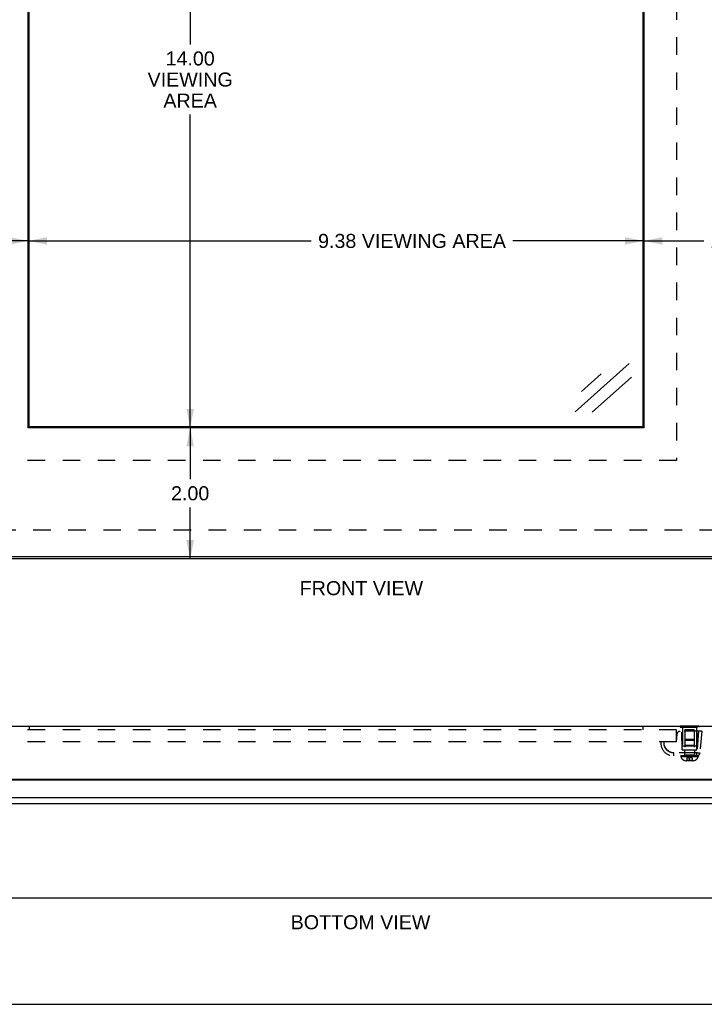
# Model space of a CAD drawing. Header units: inches. Extents: x 0 to 48.6, y 0 to 31.4.
# Tile 4 of 15: x 8.4 to 18.8, y 0 to 15. Entities that reach past the tile are written whole.
import ezdxf

# ---------------------------------------------------------------- set-up
doc = ezdxf.new("R2010")
doc.units = ezdxf.units.IN
doc.header["$LTSCALE"] = 2.671429
doc.header["$MEASUREMENT"] = 0
doc.linetypes.add('HIDDEN', pattern=[0.2, 0.1, -0.1])
doc.layers.get('0').update_dxf_attribs({"linetype": 'CONTINUOUS'})
for name, color, linetype in [('02___PRT_ALL_AXES', 7, 'CONTINUOUS'), ('06___PRT_ALL_SURFS', 7, 'CONTINUOUS'), ('DEFAULT_2', 8, 'HIDDEN'), ('DIMENSIONS', 7, 'CONTINUOUS')]:
    doc.layers.add(name, color=color, linetype=linetype)
doc.styles.get("Standard").update_dxf_attribs({"font": 'arial.ttf'})
doc.dimstyles.new('DIMSTYLE_1', dxfattribs={"dimtxt": 0.214286, "dimasz": 0.285714, "dimexe": 0.09, "dimexo": 0.07, "dimgap": 0.0375, "dimtad": 0, "dimtih": 1, "dimtoh": 1, "dimzin": 4, "dimdsep": 46, "dimtxsty": 'Standard', "dimblk": '_FILLED', "dimblk1": '_FILLED', "dimblk2": '_FILLED', "dimcen": 0.09, "dimazin": 1, "dimtfac": 1, "dimtofl": 0, "dimtmove": 0, "dimatfit": 3, "dimldrblk": '_FILLED', "dimfxl": 1, "dimtolj": 1, "dimtzin": 4, "dimarcsym": 0})

# ---------------------------------------------------------------- blocks, each defined once
blk = doc.blocks.new('_FILLED')
at = {"color": 0, "linetype": 'ByBlock'}
blk.add_solid([(0, 0), (-1, 0.2), (-1, -0.2)], dxfattribs=at)
blk = doc.blocks.new('*D7')
at = {"layer": 'DIMENSIONS', "color": 2, "linetype": 'Continuous'}
for p, q in [((11.016, 22.791), (11.016, 14.634)), ((11.016, 8.791), (11.016, 13.563))]:
    blk.add_line(p, q, dxfattribs=at)
at = {"layer": 'DIMENSIONS', "color": 2, "linetype": 'Continuous', "xscale": 0.2857142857, "yscale": 0.2857142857, "zscale": 0.2857142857}
for p, rotation in [((11.016, 22.791), 90), ((11.016, 8.791), 270)]:
    blk.add_blockref('_FILLED', p, dxfattribs=dict(at, rotation=rotation))
at = {"layer": 'DIMENSIONS', "color": 2, "linetype": 'Continuous', "insert": (11.016, 14.527), "char_height": 0.2143, "width": 1.29448, "attachment_point": 2, "line_spacing_factor": 0.9}
blk.add_mtext('14.00\\PVIEWING\\PAREA', dxfattribs=at)
blk = doc.blocks.new('*D8')
at = {"layer": 'DIMENSIONS', "color": 2, "linetype": 'Continuous'}
for p, q in [((8.55, 11.638), (12.86, 11.638)), ((17.925, 11.638), (15.93, 11.638))]:
    blk.add_line(p, q, dxfattribs=at)
at = {"layer": 'DIMENSIONS', "color": 2, "linetype": 'Continuous', "xscale": 0.2857142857, "yscale": 0.2857142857, "zscale": 0.2857142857, "rotation": 180}
blk.add_blockref('_FILLED', (8.55, 11.638), dxfattribs=at)
at = {"layer": 'DIMENSIONS', "color": 2, "linetype": 'Continuous', "xscale": 0.2857142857, "yscale": 0.2857142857, "zscale": 0.2857142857}
blk.add_blockref('_FILLED', (17.925, 11.638), dxfattribs=at)
at = {"layer": 'DIMENSIONS', "color": 2, "linetype": 'Continuous', "insert": (14.395, 11.745), "char_height": 0.21429, "width": 2.85582, "attachment_point": 2, "line_spacing_factor": 0.9}
blk.add_mtext('9.38 VIEWING AREA', dxfattribs=at)
blk = doc.blocks.new('*D17')
at = {"layer": 'DIMENSIONS', "color": 2, "linetype": 'Continuous'}
for p, q in [((17.925, 11.638), (18.839, 11.638)), ((20.55, 11.638), (19.636, 11.638))]:
    blk.add_line(p, q, dxfattribs=at)
at = {"layer": 'DIMENSIONS', "color": 2, "linetype": 'Continuous', "xscale": 0.2857142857, "yscale": 0.2857142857, "zscale": 0.2857142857, "rotation": 180}
blk.add_blockref('_FILLED', (17.925, 11.638), dxfattribs=at)
at = {"layer": 'DIMENSIONS', "color": 2, "linetype": 'Continuous', "xscale": 0.2857142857, "yscale": 0.2857142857, "zscale": 0.2857142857}
blk.add_blockref('_FILLED', (20.55, 11.638), dxfattribs=at)
at = {"layer": 'DIMENSIONS', "color": 2, "linetype": 'Continuous', "insert": (19.237, 11.745), "char_height": 0.2143, "width": 0.58232, "attachment_point": 2, "line_spacing_factor": 0.9}
blk.add_mtext('2.63', dxfattribs=at)
blk = doc.blocks.new('*D18')
at = {"layer": 'DIMENSIONS', "color": 2, "linetype": 'Continuous'}
for p, q in [((6.55, 11.638), (7.152, 11.638)), ((8.55, 11.638), (7.948, 11.638))]:
    blk.add_line(p, q, dxfattribs=at)
at = {"layer": 'DIMENSIONS', "color": 2, "linetype": 'Continuous', "xscale": 0.2857142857, "yscale": 0.2857142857, "zscale": 0.2857142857, "rotation": 180}
blk.add_blockref('_FILLED', (6.55, 11.638), dxfattribs=at)
at = {"layer": 'DIMENSIONS', "color": 2, "linetype": 'Continuous', "xscale": 0.2857142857, "yscale": 0.2857142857, "zscale": 0.2857142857}
blk.add_blockref('_FILLED', (8.55, 11.638), dxfattribs=at)
at = {"layer": 'DIMENSIONS', "color": 2, "linetype": 'Continuous', "insert": (7.55, 11.745), "char_height": 0.2143, "width": 0.58232, "attachment_point": 2, "line_spacing_factor": 0.9}
blk.add_mtext('2.00', dxfattribs=at)
blk = doc.blocks.new('*D19')
at = {"layer": 'DIMENSIONS', "color": 2, "linetype": 'Continuous'}
for p, q in [((11.016, 8.791), (11.016, 8.005)), ((11.016, 6.791), (11.016, 7.576))]:
    blk.add_line(p, q, dxfattribs=at)
at = {"layer": 'DIMENSIONS', "color": 2, "linetype": 'Continuous', "xscale": 0.2857142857, "yscale": 0.2857142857, "zscale": 0.2857142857}
for p, rotation in [((11.016, 8.791), 90), ((11.016, 6.791), 270)]:
    blk.add_blockref('_FILLED', p, dxfattribs=dict(at, rotation=rotation))
at = {"layer": 'DIMENSIONS', "color": 2, "linetype": 'Continuous', "insert": (11.016, 7.898), "char_height": 0.2143, "width": 0.58232, "attachment_point": 2, "line_spacing_factor": 0.9}
blk.add_mtext('2.00', dxfattribs=at)

msp = doc.modelspace()

# ---------------------------------------------------------------- linework, layer by layer
at = {"color": 3, "linetype": 'Continuous'}
for p, q in [((8.5496, 8.7906), (8.5496, 22.7906)), ((17.9246, 22.7906), (17.9246, 8.7906)), ((17.9246, 8.7906), (8.5496, 8.7906)), ((20.5197, 6.8206), (6.5797, 6.8206)), ((20.4902, 6.7906), (6.6102, 6.7906)), ((6.6997, 4.2426), (20.3997, 4.2426)), ((6.6697, 3.4326), (20.4297, 3.4326)), ((20.1554, 3.416), (6.945, 3.416)), ((6.6316, 3.153), (20.4688, 3.153)), ((6.6102, 3.0611), (20.4902, 3.0611)), ((20.4302, 1.6171), (6.6702, 1.6171))]:
    msp.add_line(p, q, dxfattribs=at)
at = {"color": 7, "linetype": 'Continuous'}
for p, q in [((8.5652, 8.8062), (8.5652, 22.775)), ((17.909, 22.775), (17.909, 8.8062)), ((17.909, 8.8062), (8.5652, 8.8062)), ((0, 0), (48.5714, 0))]:
    msp.add_line(p, q, dxfattribs=at)
at = {"layer": '02___PRT_ALL_AXES', "color": 8, "linetype": 'HIDDEN'}
for p, q in [((18.5161, 4.2266), (18.5161, 3.9351)), ((18.7281, 4.2266), (18.7281, 3.9351)), ((18.7281, 3.9351), (18.5161, 3.9351))]:
    msp.add_line(p, q, dxfattribs=at)
at = {"layer": '06___PRT_ALL_SURFS', "color": 7, "linetype": 'Continuous'}
for p, q in [((18.4778, 4.2476), (18.7664, 4.2476)), ((18.4778, 4.2476), (18.4778, 4.2426)), ((18.5499, 4.2476), (18.5499, 4.2426)), ((18.6943, 4.2476), (18.6943, 4.2426)), ((18.7664, 4.2476), (18.7664, 4.2426))]:
    msp.add_line(p, q, dxfattribs=at)
at = {"layer": '06___PRT_ALL_SURFS', "color": 8, "linetype": 'HIDDEN'}
for p, q in [((18.4778, 4.2426), (18.4778, 4.2266)), ((18.4778, 4.2266), (18.7664, 4.2266)), ((18.5499, 4.2426), (18.5499, 4.2266)), ((18.6943, 4.2426), (18.6943, 4.2266)), ((18.7664, 4.2426), (18.7664, 4.2266))]:
    msp.add_line(p, q, dxfattribs=at)
at = {"layer": 'DEFAULT_2', "color": 8, "linetype": 'HIDDEN'}
for p, q in [((18.4246, 23.2906), (18.4246, 8.2906)), ((18.4246, 8.2906), (8.0496, 8.2906)), ((20.1125, 7.2282), (6.9879, 7.2282)), ((8.5652, 4.2376), (8.5652, 4.1826)), ((17.909, 4.2376), (8.5652, 4.2376)), ((17.909, 4.2376), (17.909, 4.1826)), ((18.4246, 4.1826), (8.0496, 4.1826)), ((18.4309, 4.1196), (18.4206, 4.0016)), ((18.4246, 4.0016), (18.4246, 4.1826)), ((18.8096, 4.1616), (18.4768, 4.1616)), ((18.5096, 3.8806), (18.5071, 4.1616)), ((18.6911, 4.1851), (18.5531, 4.1851)), ((18.5531, 4.1851), (18.5531, 3.7966)), ((18.6911, 4.1851), (18.6911, 3.7966)), ((18.7598, 4.1616), (18.731, 3.8322)), ((18.7346, 3.8806), (18.7371, 4.1616)), ((18.8096, 4.1616), (18.7808, 3.8322)), ((18.4246, 4.0016), (8.0496, 4.0016)), ((18.2347, 3.9889), (18.2347, 3.9889)), ((18.2347, 3.9889), (18.2347, 3.9889)), ((18.2347, 3.9888), (18.2347, 3.9888)), ((18.5531, 3.9451), (18.5431, 3.9351)), ((18.7011, 3.9351), (18.5431, 3.9351)), ((18.5669, 4.0366), (18.5531, 4.0228)), ((18.6911, 4.0228), (18.5531, 4.0228)), ((18.6911, 3.9451), (18.5531, 3.9451)), ((18.6773, 4.0366), (18.5669, 4.0366)), ((18.6773, 4.0366), (18.6911, 4.0228)), ((18.6911, 3.9451), (18.7011, 3.9351)), ((18.3128, 3.8505), (18.3125, 3.8507)), ((18.731, 3.8322), (18.3846, 3.8322)), ((18.3846, 3.7866), (18.3846, 3.8322)), ((18.3846, 3.7866), (18.3846, 3.7997)), ((18.7531, 3.7866), (18.3846, 3.7866)), ((18.4911, 3.7866), (18.4911, 3.7716)), ((18.7531, 3.7716), (18.4911, 3.7716)), ((18.5096, 3.8806), (18.7346, 3.8806)), ((18.5441, 3.8806), (18.5441, 3.7866)), ((18.6911, 3.7966), (18.5531, 3.7966)), ((18.6617, 3.7576), (18.5826, 3.7576)), ((18.5826, 3.7576), (18.5826, 3.716)), ((18.6221, 3.7136), (18.6221, 3.7664)), ((18.6617, 3.7576), (18.6617, 3.716)), ((18.7001, 3.8806), (18.7001, 3.7866)), ((18.731, 3.8322), (18.731, 3.7866)), ((18.7531, 3.7866), (18.7531, 3.7716)), ((18.6735, 3.7136), (18.5707, 3.7136)), ((18.6617, 3.716), (18.5826, 3.716))]:
    msp.add_line(p, q, dxfattribs=at)
for points in [[(18.2346, 3.9857), (18.2347, 3.9877), (18.2347, 3.9883)], [(18.235, 3.9718), (18.2349, 3.9725), (18.2349, 3.9732), (18.2348, 3.9739), (18.2348, 3.9747), (18.2348, 3.9754), (18.2347, 3.9762), (18.2347, 3.977), (18.2347, 3.9778), (18.2346, 3.9786), (18.2346, 3.9794), (18.2346, 3.9803), (18.2346, 3.9812), (18.2346, 3.982), (18.2346, 3.9829), (18.2346, 3.9838), (18.2346, 3.9848), (18.2346, 3.9857)], [(18.2347, 3.9889), (18.2348, 3.9892), (18.2348, 3.9892), (18.2348, 3.9897), (18.2349, 3.9912), (18.235, 3.9937), (18.2354, 3.9971), (18.2359, 4.0016)], [(18.2347, 3.9883), (18.2347, 3.9889), (18.2347, 3.9889)], [(18.2406, 3.9403), (18.2398, 3.9431), (18.2394, 3.9447), (18.239, 3.9462), (18.2386, 3.9478), (18.2383, 3.9493), (18.2379, 3.9509), (18.2376, 3.9524), (18.2373, 3.954), (18.237, 3.9556), (18.2367, 3.9571), (18.2365, 3.9587), (18.2362, 3.9603), (18.236, 3.9619), (18.2358, 3.9634), (18.2356, 3.965), (18.2354, 3.9666), (18.2353, 3.9683), (18.2351, 3.9698), (18.2351, 3.9706), (18.235, 3.9718)], [(18.3846, 3.8322), (18.3519, 3.836), (18.3223, 3.8458), (18.2952, 3.8619), (18.272, 3.8831), (18.2539, 3.9088), (18.2413, 3.9378), (18.2354, 3.9686), (18.2359, 4.0016)], [(18.2974, 3.8602), (18.2961, 3.8611), (18.2953, 3.8617), (18.2941, 3.8626), (18.2928, 3.8636), (18.2915, 3.8646), (18.2903, 3.8656), (18.289, 3.8666), (18.2878, 3.8676), (18.2866, 3.8687), (18.2854, 3.8697), (18.2842, 3.8708), (18.283, 3.8718), (18.2819, 3.8729), (18.2807, 3.874), (18.2796, 3.8751), (18.2784, 3.8763), (18.2773, 3.8774), (18.2762, 3.8785), (18.2751, 3.8797), (18.274, 3.8809), (18.2731, 3.8819), (18.2719, 3.8833), (18.2702, 3.8853), (18.2683, 3.8875), (18.2665, 3.8898), (18.2647, 3.8921), (18.263, 3.8945), (18.2612, 3.8969), (18.2595, 3.8994), (18.2578, 3.902), (18.2562, 3.9047), (18.2546, 3.9074), (18.253, 3.9102), (18.2515, 3.9131), (18.25, 3.916), (18.2486, 3.919), (18.2472, 3.9221), (18.2458, 3.9253), (18.2446, 3.9285), (18.2433, 3.9318), (18.2421, 3.9354), (18.2411, 3.9385), (18.2406, 3.9403)], [(18.3068, 3.854), (18.3061, 3.8544), (18.3055, 3.8548), (18.3049, 3.8552), (18.3042, 3.8556), (18.3036, 3.856), (18.3029, 3.8564), (18.3022, 3.8569), (18.3016, 3.8573), (18.3009, 3.8578), (18.3002, 3.8582), (18.2995, 3.8587), (18.2988, 3.8592), (18.2981, 3.8597), (18.2974, 3.8602)], [(18.3121, 3.8509), (18.3086, 3.8529), (18.3078, 3.8534), (18.3068, 3.854)], [(18.3125, 3.8507), (18.3125, 3.8507), (18.3121, 3.8509)], [(18.3846, 3.8322), (18.3833, 3.8322), (18.3819, 3.8323), (18.3806, 3.8323), (18.3791, 3.8323), (18.3777, 3.8324), (18.3763, 3.8325), (18.3748, 3.8326), (18.3732, 3.8327), (18.3717, 3.8328), (18.3701, 3.8329), (18.3685, 3.8331), (18.3669, 3.8333), (18.3652, 3.8335), (18.3636, 3.8337), (18.3619, 3.834), (18.3601, 3.8342), (18.3584, 3.8345), (18.3566, 3.8349), (18.3548, 3.8352), (18.353, 3.8356), (18.3507, 3.8361), (18.3483, 3.8367), (18.3462, 3.8372), (18.3441, 3.8378), (18.3421, 3.8384), (18.3402, 3.839), (18.3384, 3.8395), (18.3367, 3.8401), (18.335, 3.8407), (18.3335, 3.8412), (18.332, 3.8417), (18.3307, 3.8423), (18.3294, 3.8428), (18.3282, 3.8432), (18.3271, 3.8437), (18.326, 3.8441), (18.3251, 3.8445), (18.3242, 3.8449), (18.3238, 3.8451), (18.3227, 3.8456), (18.3192, 3.8473), (18.3156, 3.8491), (18.3143, 3.8497), (18.3138, 3.85), (18.3133, 3.8503), (18.3128, 3.8505)], [(18.5826, 3.7576), (18.5847, 3.7585), (18.5869, 3.7594), (18.5891, 3.7603), (18.5913, 3.7611), (18.5935, 3.7618), (18.5957, 3.7625), (18.5979, 3.7631), (18.6001, 3.7637), (18.6023, 3.7642), (18.6045, 3.7647), (18.6067, 3.7651), (18.6089, 3.7654), (18.6111, 3.7657), (18.6133, 3.766), (18.6155, 3.7661), (18.6177, 3.7663), (18.6199, 3.7664), (18.6221, 3.7664)], [(18.6617, 3.7576), (18.6595, 3.7585), (18.6573, 3.7594), (18.6551, 3.7603), (18.6529, 3.7611), (18.6507, 3.7618), (18.6485, 3.7625), (18.6463, 3.7631), (18.6441, 3.7637), (18.6419, 3.7642), (18.6397, 3.7647), (18.6375, 3.7651), (18.6353, 3.7654), (18.6331, 3.7657), (18.6309, 3.766), (18.6287, 3.7661), (18.6265, 3.7663), (18.6243, 3.7664), (18.6221, 3.7664)], [(18.7661, 3.8305), (18.7612, 3.8305), (18.7558, 3.8307), (18.75, 3.8309), (18.7438, 3.8313), (18.7374, 3.8317), (18.731, 3.8322)], [(18.7808, 3.8322), (18.7803, 3.8317), (18.779, 3.8313), (18.7769, 3.8309), (18.774, 3.8307), (18.7704, 3.8305), (18.7661, 3.8305)]]:
    msp.add_lwpolyline(points, dxfattribs=at)
for centre, radius, start, end in [((18.4768, 4.1156), 0.046, 90, 175), ((18.3846, 3.9866), 0.2, 175.69878, 270), ((18.5707, 3.7972), 0.0836, 197.83232, 270), ((18.5431, 3.7966), 0.01, 270, 360), ((18.6735, 3.7972), 0.0836, 270, 342.16768), ((18.7011, 3.7966), 0.01, 180, 270), ((18.731, 3.8366), 0.05, 270, 355), ((18.5802, 3.716), 0.00237, 270, 360), ((18.664, 3.716), 0.00237, 180, 270)]:
    msp.add_arc(centre, radius, start, end, dxfattribs=at)
at = {"layer": 'DIMENSIONS', "color": 7, "linetype": 'Continuous'}
for p, q in [((16.8787, 9.0344), (17.7052, 9.7691)), ((16.9768, 9.3436), (17.2766, 9.6101)), ((17.7365, 9.5591), (17.1384, 9.0274))]:
    msp.add_line(p, q, dxfattribs=at)

# ---------------------------------------------------------------- texts
at = {"layer": 'DIMENSIONS', "color": 2, "linetype": 'Continuous', "attachment_point": 2, "line_spacing_factor": 0.9}
for s, insert, char_height, width in [('FRONT VIEW', (13.6239, 6.4515), 0.21429, 1.875199), ('BOTTOM VIEW', (13.6113, 1.3587), 0.214286, 2.123739)]:
    msp.add_mtext(s, dxfattribs=dict(at, insert=insert, char_height=char_height, width=width))

# ---------------------------------------------------------------- dimensions: what is measured, and where the dimension line sits
at = {"layer": 'DIMENSIONS', "color": 2, "linetype": 'Continuous'}
for base, p1, p2, angle, text, picture, middle in [((11.016, 8.7906), (8.5496, 22.7906), (8.5496, 8.7906), 270, '<>\\PVIEWING\\PAREA', '*D7', (11.016, 14.0983)), ((8.5496004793, 11.6380009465), (17.9246004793, 8.7905788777), (8.5496004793, 8.7905788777), 180, '<> VIEWING AREA', '*D8', (14.395282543, 11.6380009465))]:
    dim = msp.add_linear_dim(base=base, p1=p1, p2=p2, angle=angle, text=text, dimstyle='DIMSTYLE_1', dxfattribs=at)
    dim.commit()
    dim.dimension.update_dxf_attribs({"geometry": picture, "text_midpoint": middle, "dimtype": 160})
for base, p1, p2, picture, middle in [((8.5496, 11.638), (6.5502, 6.8506), (8.5496, 8.7906), '*D18', (7.5472, 11.6368)), ((20.5502, 11.638), (17.9246, 8.7906), (20.5502, 6.8506), '*D17', (19.2347, 11.6368))]:
    dim = msp.add_linear_dim(base=base, p1=p1, p2=p2, dimstyle='DIMSTYLE_1', dxfattribs=at)
    dim.commit()
    dim.dimension.update_dxf_attribs({"geometry": picture, "text_midpoint": middle, "dimtype": 160})
dim = msp.add_linear_dim(base=(11.016, 8.7906), p1=(6.6102, 6.7906), p2=(8.5496, 8.7906), angle=90, dimstyle='DIMSTYLE_1', dxfattribs=at)
dim.commit()
dim.dimension.update_dxf_attribs({"geometry": '*D19', "text_midpoint": (11.0134, 7.7894), "dimtype": 160})

doc.saveas('drawing.dxf')
